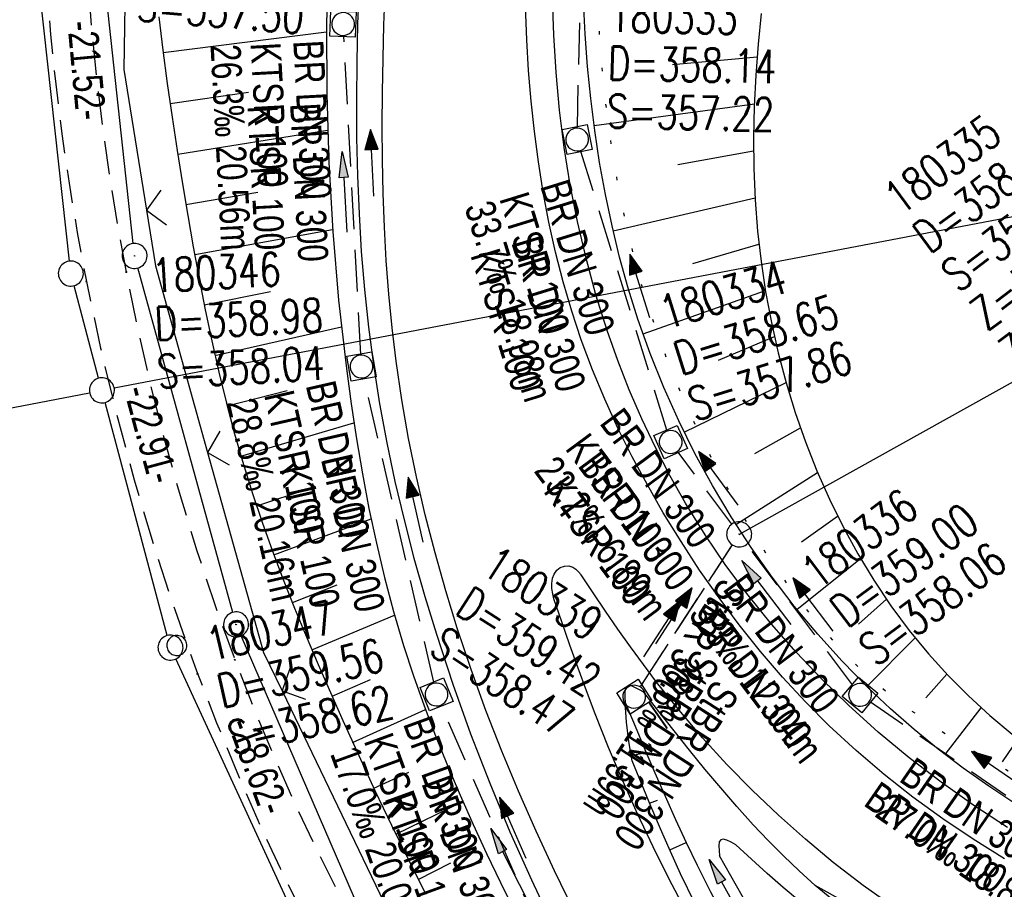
# Model space of a CAD drawing. Extents: x 507875 to 508634, y 446340 to 447363.
# Tile 6 of 70: x 507958 to 508017, y 446540 to 446593. Entities that reach past the tile are written whole.
import ezdxf

# ---------------------------------------------------------------- set-up
doc = ezdxf.new("R2010")
doc.units = 0
doc.header["$LTSCALE"] = 10
doc.header["$MEASUREMENT"] = 0
for name, pattern in [('AUSGEZOGEN', [0]), ('LT00', [0]), ('LT07', [0.22, 0.02, -0.2]), ('LT11', [0.3, 0.2, -0.1]), ('LT12', [0.4, 0.3, -0.1]), ('STRICHLINIE2', [0.375, 0.25, -0.125])]:
    doc.linetypes.add(name, pattern=pattern)
doc.layers.get('0').update_dxf_attribs({"linetype": 'LT00'})
for name, color, linetype in [('--EK_FBR', 250, 'LT00'), ('--EK_Halt-Pfeil', 4, 'LT00'), ('--EK_Haltung', 7, 'STRICHLINIE2'), ('--EK_Haltung-Text', 140, 'LT00'), ('--EK_Schacht-Text', 5, 'LT00'), ('--EL_DFK_AB_L', 21, 'LT00'), ('--EL_DFK_AB_P', 7, 'LT00'), ('--EL_Halt-Pfeil', 4, 'LT00'), ('--EL_Haltung', 182, 'STRICHLINIE2'), ('--EL_Haltung-Text', 182, 'LT00'), ('ABSTAND', 8, 'LT00'), ('DFK_AB_L', 21, 'LT00'), ('DFK_AB_P', 7, 'LT00'), ('DFK_GZPKT', 250, 'LT00'), ('DFK_KATASTER', 250, 'LT00'), ('DFK_VERMPKT', 252, 'LT00'), ('DL', 182, 'LT12'), ('DL_PFEIL', 201, 'LT00'), ('DL_TEXT', 182, 'LT00'), ('PFEIL', 140, 'AUSGEZOGEN'), ('V127_AFBR_BAB', 250, 'LT00'), ('V127_BOESCH', 250, 'LT00'), ('V127_BOSCHUNG', 250, 'LT00'), ('V127_FELDWEG', 250, 'LT11'), ('V127_GEHOELZ', 250, 'LT07'), ('V127_GRABEN', 250, 'LT00'), ('V127_KA_MULD', 182, 'LT00'), ('V127_KA_PRUF', 182, 'LT00'), ('V127_ZAUN', 40, 'LT00')]:
    doc.layers.add(name, color=color, linetype=linetype)
doc.styles.add('Haltungsbeschriftung', font='ARIAL.TTF', dxfattribs={"width": 0.75})
doc.styles.add('schachtbeschriftung', font='romans.shx', dxfattribs={"width": 0.75, "height": 2})
doc.styles.get("Standard").update_dxf_attribs({"font": 'ARIAL.TTF'})

# ---------------------------------------------------------------- blocks, each defined once
blk = doc.blocks.new('SYMB7010')
at = {"color": 0, "linetype": 'ByBlock'}
for points in [[(-0.031408, 0.499213), (-0.093728, 0.49134), (-0.15457, 0.475719), (-0.212975, 0.452595), (-0.268021, 0.422333), (-0.31884, 0.385411), (-0.36463, 0.342411), (-0.40467, 0.29401), (-0.438329, 0.240973), (-0.465074, 0.184136), (-0.484486, 0.124395), (-0.496256, 0.062692), (-0.5002, 0)], [(0.5002, 0), (0.496256, 0.062692), (0.484485, 0.124395), (0.465074, 0.184136), (0.438329, 0.240973), (0.40467, 0.29401), (0.36463, 0.342411), (0.31884, 0.385411), (0.268021, 0.422333), (0.212975, 0.452595), (0.15457, 0.475719), (0.093728, 0.49134), (0.031408, 0.499213), (-0.031408, 0.499213)], [(-0.5002, 0), (-0.496256, -0.062692), (-0.484486, -0.124395), (-0.465075, -0.184136), (-0.438329, -0.240973), (-0.404671, -0.29401), (-0.36463, -0.342411), (-0.31884, -0.385411), (-0.268021, -0.422333), (-0.212975, -0.452595), (-0.154571, -0.475719), (-0.093728, -0.49134), (-0.031408, -0.499213), (0.031408, -0.499213)], [(0.031408, -0.499213), (0.093728, -0.491341), (0.15457, -0.475719), (0.212975, -0.452595), (0.268021, -0.422333), (0.31884, -0.385411), (0.36463, -0.342411), (0.404671, -0.294011), (0.438329, -0.240974), (0.465075, -0.184136), (0.484486, -0.124395), (0.496256, -0.062692), (0.500201, 0)]]:
    blk.add_lwpolyline(points, dxfattribs=at)
blk = doc.blocks.new('SYMB0003')
at = {"color": 0, "linetype": 'ByBlock'}
for p, q in [((-0.015712, 0), (0.010166, 0.012015)), ((0, -0.021257), (-0.015712, 0)), ((0.010166, 0.012015), (0, -0.021257))]:
    blk.add_line(p, q, dxfattribs=at)
for points in [[(-0.031395, 0.499013), (-0.093691, 0.491144), (-0.154509, 0.475528), (-0.21289, 0.452414), (-0.267913, 0.422164), (-0.318712, 0.385257), (-0.364484, 0.342274), (-0.404509, 0.293893), (-0.438154, 0.240877), (-0.464888, 0.184062), (-0.484292, 0.124345), (-0.496058, 0.062667), (-0.5, 0)], [(0.5, 0), (0.496057, 0.062667), (0.484292, 0.124345), (0.464888, 0.184062), (0.438153, 0.240877), (0.404509, 0.293893), (0.364484, 0.342274), (0.318712, 0.385257), (0.267913, 0.422164), (0.21289, 0.452414), (0.154509, 0.475528), (0.093691, 0.491144), (0.031395, 0.499013), (-0.031395, 0.499013)], [(-0.5, 0), (-0.496058, -0.062667), (-0.484292, -0.124345), (-0.464888, -0.184062), (-0.438154, -0.240877), (-0.404509, -0.293893), (-0.364485, -0.342274), (-0.318712, -0.385257), (-0.267914, -0.422164), (-0.21289, -0.452414), (-0.154509, -0.475529), (-0.093691, -0.491144), (-0.031395, -0.499014), (0.031395, -0.499014)], [(0.031395, -0.499014), (0.093691, -0.491144), (0.154509, -0.475529), (0.21289, -0.452414), (0.267914, -0.422164), (0.318712, -0.385257), (0.364485, -0.342274), (0.404509, -0.293893), (0.438154, -0.240877), (0.464889, -0.184062), (0.484292, -0.124345), (0.496058, -0.062667), (0.5, 0)]]:
    blk.add_lwpolyline(points, dxfattribs=at)
blk = doc.blocks.new('SYMB0011')
at = {"color": 0, "linetype": 'ByBlock'}
for p, q in [((0.5, 0), (-0.5, 0)), ((0, 0.5), (0, -0.5))]:
    blk.add_line(p, q, dxfattribs=at)
blk = doc.blocks.new('SYMB0024')
at = {"color": 0, "linetype": 'ByBlock'}
for p, q in [((-0.5, 0.5), (0, 0)), ((0, 0), (0.5, 0.5))]:
    blk.add_line(p, q, dxfattribs=at)
blk = doc.blocks.new('Pfreil3')
at = {"layer": 'PFEIL'}
blk.add_hatch(color=256, dxfattribs=at).paths.add_polyline_path([(-1.549, 0.273), (-1.549, -0.273), (0, 0)])
for p, q in [((-1.549, 0), (-4.831, 0)), ((-1.549, -0.273), (-1.549, 0.273)), ((-1.549, 0.273), (0, 0)), ((0, 0), (-1.549, -0.273))]:
    blk.add_line(p, q, dxfattribs=at)
blk = doc.blocks.new('SYMB1210')
at = {"color": 0, "linetype": 'ByBlock'}
blk.add_line((0.018815, -0.179014), (0.055623, -0.17119), dxfattribs=at)
for points in [[(-0.2, -0.2), (-0.2, 0.2), (0.2, 0.2), (0.2, -0.2), (-0.2, -0.2)], [(0.018815, 0.179014), (-0.018815, 0.179014), (-0.055623, 0.17119), (-0.09, 0.155885), (-0.120444, 0.133766), (-0.145623, 0.105801), (-0.164438, 0.073213), (-0.176067, 0.037424), (-0.18, 0)], [(0.18, 0), (0.176067, 0.037424), (0.164438, 0.073213), (0.145623, 0.105801), (0.120444, 0.133766), (0.09, 0.155885), (0.055623, 0.17119), (0.018815, 0.179014)], [(-0.18, 0), (-0.176067, -0.037424), (-0.164438, -0.073213), (-0.145623, -0.105801), (-0.120444, -0.133766), (-0.09, -0.155885), (-0.055623, -0.17119), (-0.018815, -0.179014), (0.018815, -0.179014)], [(0.055623, -0.17119), (0.09, -0.155885), (0.120444, -0.133766), (0.145623, -0.105801), (0.164438, -0.073213), (0.176067, -0.037424), (0.18, 0)]]:
    blk.add_lwpolyline(points, dxfattribs=at)
blk = doc.blocks.new('SYMB0070')
at = {"color": 0, "linetype": 'ByBlock'}
for p, q in [((-0.5, 0), (0.2, 0)), ((0.5, 0), (0.2, 0.1)), ((0.2, 0.1), (0.2, 0)), ((0.468, 0), (0.21, 0.086)), ((0.21, 0.086), (0.21, -0.086)), ((0.21, -0.086), (0.468, 0)), ((0.22, -0.072), (0.437, 0)), ((0.23, -0.058), (0.405, 0)), ((0.24, -0.045), (0.374, 0)), ((0.342, 0), (0.25, 0.031)), ((0.25, 0.031), (0.25, -0.031)), ((0.25, -0.031), (0.342, 0)), ((0.26, -0.017), (0.31, 0)), ((0.27, -0.003), (0.279, 0))]:
    blk.add_line(p, q, dxfattribs=at)
for points in [[(0.2, 0), (0.2, -0.1), (0.5, 0)], [(0.437, 0), (0.22, 0.072), (0.22, -0.072)], [(0.405, 0), (0.23, 0.058), (0.23, -0.058)], [(0.374, 0), (0.24, 0.045), (0.24, -0.045)], [(0.31, 0), (0.26, 0.017), (0.26, -0.017)], [(0.279, 0), (0.27, 0.003), (0.27, -0.003)]]:
    blk.add_lwpolyline(points, dxfattribs=at)

msp = doc.modelspace()

# ---------------------------------------------------------------- linework, layer by layer
at = {"layer": '--EK_FBR', "color": 2}
for points in [[(507991.424, 446539.162), (507990.279, 446541.508), (507989.179, 446543.876), (507988.128, 446546.266), (507987.127, 446548.678), (507986.181, 446551.112), (507985.291, 446553.568), (507984.461, 446556.045), (507983.768, 446558.291), (507983.128, 446560.552), (507982.543, 446562.828), (507982.015, 446565.118), (507981.548, 446567.419), (507981.142, 446569.731), (507980.8, 446572.052), (507980.559, 446574.054), (507980.363, 446576.061), (507980.21, 446578.072), (507980.097, 446580.087), (507980.021, 446582.105), (507979.977, 446584.124), (507979.963, 446586.145), (507979.976, 446588.167), (507980.013, 446590.188), (507980.07, 446592.208), (507980.183, 446595.098)], [(508017.254, 446542.229), (508015.378, 446543.395), (508013.546, 446544.625), (508011.763, 446545.919), (508010.033, 446547.279), (508008.36, 446548.704), (508006.747, 446550.197), (508005.319, 446551.63), (508003.945, 446553.117), (508002.624, 446554.654), (508001.357, 446556.238), (508000.143, 446557.864), (507998.98, 446559.53), (507997.868, 446561.23), (507996.807, 446562.963), (507995.851, 446564.626), (507994.944, 446566.315), (507994.091, 446568.028), (507993.295, 446569.767), (507992.56, 446571.53), (507991.892, 446573.319), (507991.317, 446575.053), (507990.805, 446576.808), (507990.352, 446578.581), (507989.955, 446580.37), (507989.613, 446582.172), (507989.322, 446583.986), (507989.08, 446585.808), (507988.884, 446587.636), (507988.733, 446589.469), (507988.622, 446591.303), (507988.532, 446593.867)], [(507990.251, 446557.799), (507990.181, 446558.111), (507990.131, 446558.422), (507990.119, 446558.731), (507990.166, 446559.037), (507990.264, 446559.29), (507990.418, 446559.512), (507990.628, 446559.679), (507990.876, 446559.765), (507991.141, 446559.774), (507991.389, 446559.706), (507991.573, 446559.584), (507991.731, 446559.422), (507991.876, 446559.239)], [(508018.394, 446534.706), (508016.395, 446535.763), (508014.431, 446536.883), (508012.505, 446538.067), (508010.621, 446539.315), (508008.782, 446540.629), (508006.991, 446542.008), (508005.323, 446543.391), (508003.704, 446544.832), (508002.135, 446546.328), (508000.619, 446547.877), (507999.158, 446549.477), (507997.753, 446551.124), (507996.405, 446552.817), (507995.617, 446553.863), (507994.847, 446554.923), (507994.091, 446555.993), (507993.347, 446557.07), (507992.61, 446558.153), (507991.876, 446559.239)], [(507998.069, 446539.257), (507997.164, 446541.001), (507996.196, 446542.948), (507995.265, 446544.913), (507994.373, 446546.897), (507993.523, 446548.898), (507992.716, 446550.916), (507992.198, 446552.283), (507991.697, 446553.657), (507991.208, 446555.035), (507990.727, 446556.416), (507990.251, 446557.799)]]:
    msp.add_lwpolyline(points, dxfattribs=at)
at = {"layer": '--EK_Haltung'}
for p, q in [((507991.66, 446586.081), (507992.195, 446610.581)), ((507978.682, 446572.472), (507977.663, 446591.503)), ((507997.024, 446567.917), (507991.865, 446584.615)), ((507983.052, 446552.802), (507978.889, 446570.992)), ((508000.903, 446562.269), (507997.693, 446566.598)), ((507995.468, 446552.568), (508000.943, 446561.037)), ((508008.141, 446552.641), (508001.801, 446561.068)), ((507990.915, 446534.371), (507983.519, 446551.383)), ((508023.491, 446541.751), (508009.209, 446551.616))]:
    msp.add_line(p, q, dxfattribs=at)
at = {"layer": '--EK_Schacht-Text', "flags": 128}
msp.add_lwpolyline([(508033.363, 446582.255), (508017.945, 446570.917), (508001.35, 446561.666)], dxfattribs=at)
at = {"layer": '--EL_DFK_AB_L'}
for p, q in [((507965.049, 446579.105), (507962.882, 446599.001)), ((507971.011, 446556.992), (507965.329, 446577.635)), ((507978.303, 446539.867), (507971.508, 446555.579))]:
    msp.add_line(p, q, dxfattribs=at)
at = {"layer": '--EL_Haltung'}
for p, q in [((507991.66, 446586.081), (507992.195, 446610.581)), ((507978.682, 446572.472), (507977.663, 446591.503)), ((507997.024, 446567.917), (507991.865, 446584.615)), ((507983.052, 446552.802), (507978.889, 446570.992)), ((508000.903, 446562.269), (507997.693, 446566.598)), ((507995.468, 446552.568), (508000.943, 446561.037)), ((508008.141, 446552.641), (508001.801, 446561.068)), ((507990.915, 446534.371), (507983.519, 446551.383)), ((508023.491, 446541.751), (508009.209, 446551.616))]:
    msp.add_line(p, q, dxfattribs=at)
at = {"layer": 'DFK_AB_L'}
for p, q in [((507965.049, 446579.105), (507962.882, 446599.001)), ((507971.011, 446556.992), (507965.329, 446577.635)), ((507978.303, 446539.867), (507971.508, 446555.579))]:
    msp.add_line(p, q, dxfattribs=at)
at = {"layer": 'DFK_KATASTER'}
for p, q in [((507961.229, 446578.044), (507958.882, 446599.412)), ((507967.141, 446571.059), (508076.491, 446591.921)), ((507962.978, 446571.023), (507961.503, 446576.572)), ((507963.907, 446570.44), (507967.141, 446571.059)), ((507895.561, 446557.297), (507962.434, 446570.156)), ((507967.087, 446555.603), (507963.364, 446569.573)), ((507975.226, 446537.689), (507967.595, 446554.198))]:
    msp.add_line(p, q, dxfattribs=at)
at = {"layer": 'DL'}
msp.add_line((507995.468, 446552.568), (508000.943, 446561.037), dxfattribs=at)
at = {"layer": 'V127_AFBR_BAB', "color": 0}
for points in [[(507991.424, 446539.162), (507990.279, 446541.508), (507989.179, 446543.876), (507988.128, 446546.266), (507987.127, 446548.678), (507986.181, 446551.112), (507985.291, 446553.568), (507984.461, 446556.045), (507983.768, 446558.291), (507983.128, 446560.552), (507982.543, 446562.828), (507982.015, 446565.118), (507981.548, 446567.419), (507981.142, 446569.731), (507980.8, 446572.052), (507980.559, 446574.054), (507980.363, 446576.061), (507980.21, 446578.072), (507980.097, 446580.087), (507980.021, 446582.105), (507979.977, 446584.124), (507979.963, 446586.145), (507979.976, 446588.167), (507980.013, 446590.188), (507980.07, 446592.208), (507980.183, 446595.098)], [(508017.254, 446542.229), (508015.378, 446543.395), (508013.546, 446544.625), (508011.763, 446545.919), (508010.033, 446547.279), (508008.36, 446548.704), (508006.747, 446550.197), (508005.319, 446551.63), (508003.945, 446553.117), (508002.624, 446554.654), (508001.357, 446556.238), (508000.143, 446557.864), (507998.98, 446559.53), (507997.868, 446561.23), (507996.807, 446562.963), (507995.851, 446564.626), (507994.944, 446566.315), (507994.091, 446568.028), (507993.295, 446569.767), (507992.56, 446571.53), (507991.892, 446573.319), (507991.317, 446575.053), (507990.805, 446576.808), (507990.352, 446578.581), (507989.955, 446580.37), (507989.613, 446582.172), (507989.322, 446583.986), (507989.08, 446585.808), (507988.884, 446587.636), (507988.733, 446589.469), (507988.622, 446591.303), (507988.532, 446593.867)], [(507990.251, 446557.799), (507990.181, 446558.111), (507990.131, 446558.422), (507990.119, 446558.731), (507990.166, 446559.037), (507990.264, 446559.29), (507990.418, 446559.512), (507990.628, 446559.679), (507990.876, 446559.765), (507991.141, 446559.774), (507991.389, 446559.706), (507991.573, 446559.584), (507991.731, 446559.422), (507991.876, 446559.239)], [(508018.394, 446534.706), (508016.395, 446535.763), (508014.431, 446536.883), (508012.505, 446538.067), (508010.621, 446539.315), (508008.782, 446540.629), (508006.991, 446542.008), (508005.323, 446543.391), (508003.704, 446544.832), (508002.135, 446546.328), (508000.619, 446547.877), (507999.158, 446549.477), (507997.753, 446551.124), (507996.405, 446552.817), (507995.617, 446553.863), (507994.847, 446554.923), (507994.091, 446555.993), (507993.347, 446557.07), (507992.61, 446558.153), (507991.876, 446559.239)], [(507998.069, 446539.257), (507997.164, 446541.001), (507996.196, 446542.948), (507995.265, 446544.913), (507994.373, 446546.897), (507993.523, 446548.898), (507992.716, 446550.916), (507992.198, 446552.283), (507991.697, 446553.657), (507991.208, 446555.035), (507990.727, 446556.416), (507990.251, 446557.799)]]:
    msp.add_lwpolyline(points, dxfattribs=at)
at = {"layer": 'V127_BOESCH'}
for points in [[(507966.585, 446592.695), (507966.823, 446590.687), (507967.088, 446588.681), (507967.376, 446586.676), (507967.683, 446584.674), (507968.004, 446582.674), (507968.32, 446580.781), (507968.649, 446578.891), (507968.995, 446577.007), (507969.363, 446575.128), (507969.755, 446573.257), (507970.176, 446571.393), (507970.629, 446569.539), (507971.119, 446567.696), (507971.648, 446565.864), (507972.195, 446564.122), (507972.778, 446562.39), (507973.395, 446560.668), (507974.041, 446558.956), (507974.714, 446557.253), (507975.41, 446555.557), (507976.126, 446553.869), (507976.858, 446552.186), (507977.603, 446550.51), (507978.555, 446548.408), (507979.525, 446546.315), (507980.516, 446544.233), (507981.531, 446542.165), (507982.573, 446540.111)], [(508002.671, 446592.893), (508002.489, 446591.037), (508002.35, 446589.179), (508002.257, 446587.319), (508002.217, 446585.456), (508002.233, 446583.591), (508002.31, 446581.722), (508002.454, 446579.848), (508002.661, 446578.021), (508002.936, 446576.194), (508003.278, 446574.371), (508003.687, 446572.557), (508004.165, 446570.756), (508004.71, 446568.974), (508005.324, 446567.214), (508006.006, 446565.481), (508006.756, 446563.78), (508007.575, 446562.116), (508008.462, 446560.492), (508009.418, 446558.914), (508010.444, 446557.385), (508011.538, 446555.911), (508012.702, 446554.497), (508013.869, 446553.213), (508015.095, 446551.985), (508016.375, 446550.813), (508017.706, 446549.693)], [(508015.309, 446511.465), (508013.758, 446514.051), (508012.197, 446516.63), (508010.627, 446519.205), (508009.049, 446521.777), (508007.465, 446524.348), (508006.438, 446526.011), (508005.414, 446527.677), (508004.396, 446529.347), (508003.39, 446531.023), (508002.4, 446532.707), (508001.43, 446534.402), (508000.485, 446536.109), (507999.569, 446537.831), (507998.687, 446539.569), (507997.843, 446541.326), (507997.232, 446542.666), (507996.641, 446544.015), (507996.065, 446545.371), (507995.498, 446546.733), (507994.936, 446548.096), (507994.733, 446549.249), (507994.597, 446550.413), (507994.53, 446551.582)], [(508047.549, 446526.14), (508045.388, 446526.232), (508043.232, 446526.402), (508041.084, 446526.651), (508038.947, 446526.976), (508036.825, 446527.379), (508034.897, 446527.814), (508032.984, 446528.31), (508031.087, 446528.863), (508029.205, 446529.469), (508027.339, 446530.125), (508025.489, 446530.827), (508023.656, 446531.572), (508021.839, 446532.355), (508020.039, 446533.174), (508018.235, 446534.034), (508016.446, 446534.923), (508014.671, 446535.836), (508012.906, 446536.769), (508011.15, 446537.719), (508009.401, 446538.681), (508007.656, 446539.65), (508005.913, 446540.624)]]:
    msp.add_lwpolyline(points, dxfattribs=at)
at = {"layer": 'V127_BOSCHUNG'}
for p, q in [((507966.84, 446590.553), (507976.631, 446591.783)), ((507997.363, 446589.827), (508002.428, 446590.291)), ((507967.257, 446587.494), (507971.945, 446588.167)), ((507992.656, 446586.174), (508002.263, 446587.479)), ((507967.717, 446584.455), (507976.695, 446585.887)), ((507997.685, 446583.832), (508002.217, 446584.659)), ((507968.208, 446581.446), (507972.511, 446582.18)), ((507993.799, 446579.867), (508002.304, 446581.84)), ((507968.73, 446578.442), (507976.994, 446579.947)), ((507998.574, 446577.899), (508002.536, 446579.054)), ((507969.304, 446575.424), (507973.267, 446576.217)), ((507995.594, 446573.679), (508002.921, 446576.282)), ((507969.946, 446572.396), (507977.522, 446574.101)), ((508000.105, 446572.103), (508003.463, 446573.517)), ((507998.065, 446567.783), (508004.162, 446570.77)), ((507970.674, 446569.365), (507974.271, 446570.291)), ((507971.504, 446566.35), (507978.272, 446568.345)), ((508002.279, 446566.514), (508005.021, 446568.055)), ((508001.156, 446562.262), (508006.049, 446565.381)), ((507972.444, 446563.369), (507975.594, 446564.422)), ((507973.477, 446560.446), (507979.302, 446562.591)), ((508005.083, 446561.211), (508007.247, 446562.763)), ((508004.813, 446557.173), (508008.619, 446560.223)), ((507974.585, 446557.576), (507977.268, 446558.641)), ((508008.505, 446556.292), (508010.167, 446557.783)), ((507975.749, 446554.753), (507980.709, 446556.828)), ((508009.005, 446552.554), (508011.891, 446555.467)), ((507976.957, 446551.963), (507979.268, 446552.971)), ((508012.538, 446551.869), (508013.791, 446553.296)), ((507978.195, 446549.197), (507982.561, 446551.165)), ((507994.536, 446551.436), (507994.563, 446551.437)), ((508013.685, 446548.467), (508015.857, 446551.276)), ((508017.128, 446548.025), (508018.063, 446549.409)), ((507994.875, 446548.407), (507995.775, 446548.602)), ((507979.464, 446546.446), (507981.552, 446547.419)), ((507980.773, 446543.704), (507984.797, 446545.662)), ((507995.984, 446545.565), (507996.462, 446545.732)), ((507997.187, 446542.769), (507998.167, 446543.209)), ((507982.126, 446540.984), (507984.073, 446541.973))]:
    msp.add_line(p, q, dxfattribs=at)
at = {"layer": 'V127_FELDWEG', "flags": 128}
for points in [[(508016.463, 446449.692), (508016.671, 446451.198), (508016.935, 446453.765), (508017.107, 446456.341), (508017.188, 446458.921), (508017.177, 446461.502), (508017.075, 446464.081), (508016.882, 446466.655), (508016.599, 446469.219), (508016.224, 446471.77), (508015.76, 446474.306), (508015.268, 446476.556), (508014.704, 446478.788), (508014.064, 446480.998), (508013.349, 446483.185), (508012.556, 446485.345), (508011.79, 446487.231), (508010.963, 446489.092), (508010.079, 446490.925), (508009.139, 446492.727), (508008.24, 446494.334), (508007.299, 446495.917), (508006.323, 446497.478), (508005.313, 446499.019), (508004.275, 446500.542), (508003.212, 446502.051), (508002.128, 446503.546), (508001.027, 446505.032), (507999.914, 446506.51), (507998.792, 446507.982), (507997.665, 446509.452), (507996.537, 446510.92), (507995.413, 446512.391), (507993.818, 446514.499), (507992.241, 446516.618), (507990.684, 446518.749), (507989.151, 446520.894), (507987.643, 446523.056), (507986.165, 446525.237), (507984.718, 446527.438), (507983.306, 446529.661), (507981.932, 446531.909), (507980.372, 446534.577), (507978.87, 446537.279), (507977.427, 446540.015), (507976.043, 446542.783), (507974.723, 446545.582), (507973.465, 446548.409), (507972.274, 446551.265), (507971.149, 446554.146), (507969.974, 446557.392), (507968.883, 446560.666), (507967.875, 446563.967), (507966.947, 446567.292), (507966.099, 446570.639), (507965.329, 446574.006), (507964.636, 446577.391), (507964.104, 446580.293), (507963.629, 446583.205), (507963.213, 446586.126), (507962.859, 446589.054), (507962.568, 446591.987), (507962.344, 446594.925), (507962.189, 446597.865), (507962.105, 446600.806), (507962.091, 446603.528), (507962.137, 446606.25), (507962.239, 446608.971), (507962.393, 446611.691), (507962.596, 446614.411), (507962.844, 446617.129), (507963.134, 446619.846), (507963.463, 446622.561), (507963.786, 446624.976), (507964.14, 446627.387), (507964.528, 446629.793), (507964.953, 446632.192), (507965.418, 446634.581), (507965.928, 446636.958), (507966.484, 446639.322), (507967.091, 446641.67), (507967.75, 446644), (507968.467, 446646.311), (507969.243, 446648.6), (507970.162, 446651.073), (507971.152, 446653.519), (507972.212, 446655.938), (507973.337, 446658.332), (507974.526, 446660.701), (507975.774, 446663.046), (507977.079, 446665.368), (507978.437, 446667.669), (507979.846, 446669.948), (507980.575, 446671.092), (507981.309, 446672.232), (507982.043, 446673.373), (507982.77, 446674.516), (507983.485, 446675.664), (507984.18, 446676.819), (507984.85, 446677.983), (507985.488, 446679.16), (507986.088, 446680.351), (507986.644, 446681.559), (507987.149, 446682.787), (507987.598, 446684.036), (507987.983, 446685.31), (507988.312, 446686.662), (507988.566, 446688.038), (507988.747, 446689.432), (507988.855, 446690.84), (507988.892, 446692.257), (507988.858, 446693.676), (507988.753, 446695.095), (507988.579, 446696.506), (507988.336, 446697.904), (507988.025, 446699.286), (507987.647, 446700.645), (507987.203, 446701.977), (507986.687, 446703.294), (507986.108, 446704.58), (507985.473, 446705.836), (507984.787, 446707.066), (507984.055, 446708.272), (507983.282, 446709.455), (507982.474, 446710.618), (507981.635, 446711.763), (507980.772, 446712.893), (507979.89, 446714.01), (507978.994, 446715.116), (507978.089, 446716.213), (507976.274, 446718.38), (507974.448, 446720.524), (507972.61, 446722.649), (507970.762, 446724.759), (507968.905, 446726.855), (507967.04, 446728.941), (507966.412, 446729.639)], [(507965.438, 446727.27), (507965.996, 446726.646), (507968.061, 446724.293), (507970.108, 446721.918), (507972.139, 446719.52), (507974.156, 446717.099), (507976.162, 446714.654), (507977.024, 446713.59), (507977.88, 446712.52), (507978.722, 446711.439), (507979.547, 446710.348), (507980.349, 446709.241), (507981.122, 446708.119), (507981.86, 446706.977), (507982.559, 446705.815), (507983.212, 446704.628), (507983.815, 446703.416), (507984.362, 446702.176), (507984.847, 446700.905), (507985.262, 446699.615), (507985.61, 446698.298), (507985.891, 446696.96), (507986.103, 446695.606), (507986.245, 446694.242), (507986.316, 446692.874), (507986.316, 446691.507), (507986.242, 446690.146), (507986.095, 446688.797), (507985.874, 446687.466), (507985.576, 446686.158), (507985.213, 446684.908), (507984.783, 446683.683), (507984.294, 446682.48), (507983.751, 446681.297), (507983.162, 446680.132), (507982.533, 446678.981), (507981.87, 446677.843), (507981.181, 446676.714), (507980.471, 446675.593), (507979.749, 446674.476), (507979.019, 446673.362), (507978.289, 446672.247), (507977.565, 446671.13), (507976.133, 446668.844), (507974.756, 446666.536), (507973.438, 446664.204), (507972.181, 446661.849), (507970.987, 446659.469), (507969.857, 446657.063), (507968.796, 446654.632), (507967.804, 446652.173), (507966.884, 446649.687), (507966.152, 446647.529), (507965.473, 446645.351), (507964.844, 446643.156), (507964.261, 446640.945), (507963.724, 446638.72), (507963.228, 446636.482), (507962.771, 446634.233), (507962.351, 446631.975), (507961.965, 446629.71), (507961.61, 446627.438), (507961.284, 446625.162), (507960.984, 446622.884), (507960.686, 446620.409), (507960.418, 446617.932), (507960.184, 446615.455), (507959.985, 446612.976), (507959.824, 446610.497), (507959.704, 446608.017), (507959.628, 446605.537), (507959.598, 446603.056), (507959.617, 446600.575), (507959.707, 446597.59), (507959.87, 446594.606), (507960.102, 446591.624), (507960.403, 446588.648), (507960.77, 446585.677), (507961.201, 446582.714), (507961.694, 446579.761), (507962.246, 446576.819), (507963.091, 446572.831), (507964.043, 446568.87), (507965.101, 446564.936), (507966.264, 446561.033), (507967.532, 446557.161), (507968.906, 446553.324), (507970.045, 446550.37), (507971.247, 446547.44), (507972.512, 446544.538), (507973.842, 446541.664), (507975.235, 446538.823), (507976.693, 446536.015), (507978.216, 446533.244), (507979.803, 446530.513), (507981.056, 446528.459), (507982.344, 446526.428), (507983.663, 446524.417), (507985.013, 446522.425), (507986.389, 446520.449), (507987.789, 446518.489), (507989.21, 446516.542), (507990.649, 446514.606), (507992.104, 446512.68), (507993.571, 446510.761), (507994.676, 446509.328), (507995.783, 446507.896), (507996.887, 446506.463), (507997.987, 446505.026), (507999.077, 446503.583), (508000.154, 446502.133), (508001.214, 446500.672), (508002.254, 446499.199), (508003.27, 446497.71), (508004.258, 446496.205), (508005.214, 446494.68), (508006.136, 446493.134), (508007.018, 446491.564), (508007.92, 446489.847), (508008.767, 446488.1), (508009.557, 446486.327), (508010.283, 446484.527), (508010.927, 446482.751), (508011.511, 446480.954), (508012.037, 446479.139), (508012.511, 446477.307), (508012.934, 446475.462), (508013.311, 446473.605), (508013.736, 446471.174), (508014.087, 446468.731), (508014.359, 446466.278), (508014.552, 446463.818), (508014.661, 446461.354), (508014.685, 446458.889), (508014.621, 446456.426), (508014.467, 446453.968), (508014.247, 446451.74), (508014.104, 446450.662)]]:
    msp.add_lwpolyline(points, dxfattribs=at)
at = {"layer": 'V127_GEHOELZ', "flags": 128}
msp.add_lwpolyline([(508096.938, 446604.493), (508097.549, 446605.409), (508098.188, 446606.309), (508098.849, 446607.198), (508099.528, 446608.078), (508100.217, 446608.954), (508100.913, 446609.829), (508101.608, 446610.707), (508102.298, 446611.59), (508102.977, 446612.484), (508103.638, 446613.391), (508104.278, 446614.315), (508104.889, 446615.26), (508105.467, 446616.229), (508105.715, 446616.678), (508105.946, 446617.134), (508106.151, 446617.6), (508106.32, 446618.076), (508106.444, 446618.565), (508106.514, 446619.041), (508106.54, 446619.525), (508106.523, 446620.009), (508106.469, 446620.489), (508106.32, 446621.205), (508106.1, 446621.899), (508105.82, 446622.574), (508105.491, 446623.234), (508105.124, 446623.883), (508104.729, 446624.522), (508104.317, 446625.155), (508103.899, 446625.785), (508102.942, 446627.245), (508102.004, 446628.704), (508101.08, 446630.162), (508100.166, 446631.616), (508099.256, 446633.064), (508098.347, 446634.504), (508097.434, 446635.936), (508096.512, 446637.356), (508095.577, 446638.762), (508094.623, 446640.154), (508093.647, 446641.53), (508092.644, 446642.886), (508091.609, 446644.222), (508090.28, 446645.843), (508088.899, 446647.429), (508087.469, 446648.979), (508085.993, 446650.491), (508084.473, 446651.966), (508082.913, 446653.401), (508081.317, 446654.795), (508079.687, 446656.149), (508078.027, 446657.46), (508076.529, 446658.589), (508075.012, 446659.689), (508073.478, 446660.762), (508071.93, 446661.814), (508070.371, 446662.848), (508068.802, 446663.869), (508067.227, 446664.88), (508065.648, 446665.887), (508064.068, 446666.892), (508062.488, 446667.901), (508060.912, 446668.917), (508059.902, 446669.575), (508058.891, 446670.232), (508057.878, 446670.885), (508056.858, 446671.527), (508055.831, 446672.154), (508054.792, 446672.762), (508053.74, 446673.344), (508052.672, 446673.897), (508051.584, 446674.414), (508050.243, 446674.986), (508048.874, 446675.497), (508047.48, 446675.943), (508046.066, 446676.321), (508044.635, 446676.628), (508043.191, 446676.861), (508041.737, 446677.015), (508040.277, 446677.089), (508038.755, 446677.077), (508037.234, 446676.977), (508035.719, 446676.791), (508034.215, 446676.522), (508032.724, 446676.175), (508031.251, 446675.75), (508029.801, 446675.253), (508028.377, 446674.685), (508026.983, 446674.049), (508025.624, 446673.349), (508024.251, 446672.556), (508022.923, 446671.698), (508021.642, 446670.779), (508020.412, 446669.801), (508019.235, 446668.765), (508018.131, 446667.694), (508017.078, 446666.573), (508016.072, 446665.408), (508015.111, 446664.202), (508014.189, 446662.959), (508013.305, 446661.684), (508012.455, 446660.38), (508011.635, 446659.051), (508010.842, 446657.702), (508010.073, 446656.337), (508009.323, 446654.959), (508008.59, 446653.573), (508007.871, 446652.182), (508006.74, 446649.952), (508005.637, 446647.719), (508004.564, 446645.48), (508003.524, 446643.233), (508002.519, 446640.974), (508001.551, 446638.702), (508000.623, 446636.414), (507999.737, 446634.107), (507998.848, 446631.643), (507998.011, 446629.157), (507997.229, 446626.651), (507996.502, 446624.125), (507995.834, 446621.582), (507995.226, 446619.024), (507994.681, 446616.452), (507994.2, 446613.868), (507993.786, 446611.274), (507993.418, 446608.478), (507993.13, 446605.673), (507992.926, 446602.862), (507992.805, 446600.046), (507992.771, 446597.225), (507992.825, 446594.403), (507992.968, 446591.581), (507993.115, 446589.696), (507993.305, 446587.813), (507993.54, 446585.936), (507993.822, 446584.067), (507994.155, 446582.208), (507994.539, 446580.362), (507994.978, 446578.531), (507995.474, 446576.718), (507996.028, 446574.924), (507996.739, 446572.89), (507997.528, 446570.884), (507998.39, 446568.903), (507999.323, 446566.944), (508000.323, 446565.006), (508001.067, 446563.653), (508001.843, 446562.315), (508002.656, 446560.997), (508003.504, 446559.706), (508004.392, 446558.446), (508005.32, 446557.225), (508006.289, 446556.047), (508007.303, 446554.918), (508008.362, 446553.844), (508009.468, 446552.831), (508010.455, 446552.013), (508011.475, 446551.238), (508012.524, 446550.499), (508013.597, 446549.792), (508014.693, 446549.109), (508015.807, 446548.444), (508016.935, 446547.793), (508018.074, 446547.147), (508019.221, 446546.502), (508020.372, 446545.852), (508021.522, 446545.19), (508022.67, 446544.51), (508023.811, 446543.806), (508024.941, 446543.072), (508025.494, 446542.699), (508026.046, 446542.327), (508026.601, 446541.964), (508027.161, 446541.621), (508027.73, 446541.306), (508028.31, 446541.029), (508028.904, 446540.8), (508029.515, 446540.626), (508030.146, 446540.519), (508030.571, 446540.49), (508030.997, 446540.501), (508031.419, 446540.561), (508031.827, 446540.678), (508032.227, 446540.863), (508032.599, 446541.099), (508032.937, 446541.367), (508033.466, 446541.911), (508033.865, 446542.502), (508034.144, 446543.135), (508034.312, 446543.808), (508034.379, 446544.518), (508034.354, 446545.261), (508034.247, 446546.034), (508034.067, 446546.835), (508033.823, 446547.66), (508033.526, 446548.505), (508033.183, 446549.369), (508032.805, 446550.246), (508032.401, 446551.136), (508031.981, 446552.034), (508031.553, 446552.936), (508031.128, 446553.841), (508030.715, 446554.745), (508030.323, 446555.645), (508029.961, 446556.537), (508029.475, 446557.903), (508029.078, 446559.246), (508028.763, 446560.568), (508028.524, 446561.87), (508028.352, 446563.155), (508028.241, 446564.425), (508028.183, 446565.682), (508028.172, 446566.927), (508028.199, 446568.163), (508028.259, 446569.392), (508028.344, 446570.616), (508028.447, 446571.837), (508028.559, 446573.057), (508028.676, 446574.278), (508028.788, 446575.502), (508028.89, 446576.731), (508029.01, 446578.574), (508029.095, 446580.432), (508029.148, 446582.301), (508029.173, 446584.181), (508029.176, 446586.07), (508029.16, 446587.966), (508029.13, 446589.867), (508029.09, 446591.772), (508029.044, 446593.679), (508029.009, 446595.107), (508028.981, 446596.534), (508028.964, 446597.96), (508028.967, 446599.382), (508028.996, 446600.802), (508029.056, 446602.217), (508029.156, 446603.626), (508029.301, 446605.03), (508029.498, 446606.426), (508029.753, 446607.814), (508030.074, 446609.193), (508030.467, 446610.562), (508030.938, 446611.921), (508031.494, 446613.268), (508032.142, 446614.602), (508032.586, 446615.411), (508033.068, 446616.203), (508033.585, 446616.97), (508034.14, 446617.7), (508034.731, 446618.383), (508035.359, 446619.007), (508036.024, 446619.564), (508036.725, 446620.041), (508037.463, 446620.428), (508038.237, 446620.716), (508039.026, 446620.893), (508039.843, 446620.971), (508040.68, 446620.957), (508041.529, 446620.859), (508042.383, 446620.682), (508043.236, 446620.435), (508044.078, 446620.123), (508044.903, 446619.754), (508045.704, 446619.334), (508046.473, 446618.87), (508047.202, 446618.37), (508048.101, 446617.659), (508048.925, 446616.897), (508049.681, 446616.087), (508050.377, 446615.232), (508051.019, 446614.333), (508051.617, 446613.393), (508052.176, 446612.414), (508052.704, 446611.399), (508053.209, 446610.35), (508053.697, 446609.27), (508053.942, 446608.706), (508054.175, 446608.137), (508054.387, 446607.567), (508054.568, 446607), (508054.711, 446606.439), (508054.804, 446605.887), (508054.84, 446605.348), (508054.808, 446604.825), (508054.671, 446604.22), (508054.434, 446603.642), (508054.106, 446603.09), (508053.698, 446602.563), (508053.22, 446602.06), (508052.684, 446601.581), (508052.098, 446601.122), (508051.474, 446600.685), (508050.822, 446600.267), (508050.153, 446599.868), (508049.477, 446599.486), (508048.804, 446599.12), (508047.86, 446598.621), (508046.943, 446598.144), (508046.049, 446597.682), (508045.177, 446597.224), (508044.325, 446596.763), (508043.489, 446596.29), (508042.669, 446595.795), (508041.862, 446595.271), (508041.065, 446594.709), (508040.276, 446594.099), (508039.688, 446593.604), (508039.115, 446593.079), (508038.568, 446592.524), (508038.057, 446591.939), (508037.593, 446591.325), (508037.188, 446590.684), (508036.853, 446590.016), (508036.599, 446589.322), (508036.436, 446588.603), (508036.374, 446587.885), (508036.401, 446587.152), (508036.513, 446586.412), (508036.702, 446585.675), (508036.963, 446584.948), (508037.29, 446584.24), (508037.676, 446583.559), (508038.116, 446582.914), (508038.602, 446582.313), (508039.13, 446581.763), (508039.693, 446581.275), (508040.284, 446580.855), (508040.934, 446580.493), (508041.61, 446580.209), (508042.313, 446579.993), (508043.043, 446579.839), (508043.801, 446579.737), (508044.589, 446579.679), (508045.406, 446579.656), (508046.254, 446579.66), (508046.94, 446579.676), (508047.636, 446579.695), (508048.331, 446579.71), (508049.018, 446579.711), (508049.685, 446579.691), (508050.324, 446579.642), (508050.924, 446579.555), (508051.477, 446579.423), (508051.972, 446579.237), (508052.4, 446578.989), (508052.752, 446578.671), (508053.009, 446578.3), (508053.199, 446577.866), (508053.33, 446577.378), (508053.414, 446576.843), (508053.459, 446576.27), (508053.477, 446575.667), (508053.476, 446575.041), (508053.466, 446574.402), (508053.458, 446573.756), (508053.462, 446573.111), (508053.486, 446572.477), (508053.624, 446571.257), (508053.883, 446570.107), (508054.259, 446569.025), (508054.748, 446568.008), (508055.347, 446567.056), (508056.052, 446566.167), (508056.665, 446565.524), (508057.332, 446564.924), (508058.047, 446564.372), (508058.804, 446563.876), (508059.596, 446563.441), (508060.418, 446563.074), (508061.262, 446562.781), (508062.124, 446562.569), (508062.995, 446562.443), (508063.818, 446562.407), (508064.642, 446562.445), (508065.463, 446562.548), (508066.279, 446562.706), (508067.086, 446562.91), (508067.881, 446563.153), (508068.962, 446563.539), (508070.019, 446563.976), (508071.053, 446564.457), (508072.068, 446564.978), (508073.067, 446565.533), (508074.052, 446566.116), (508075.028, 446566.723), (508075.996, 446567.347), (508076.96, 446567.984), (508077.77, 446568.527), (508078.574, 446569.078), (508079.367, 446569.641), (508080.146, 446570.218), (508080.903, 446570.815), (508081.636, 446571.433), (508082.338, 446572.077), (508083.006, 446572.75), (508083.835, 446573.694), (508084.598, 446574.691), (508085.302, 446575.735), (508085.95, 446576.823), (508086.549, 446577.949), (508087.104, 446579.109), (508087.619, 446580.298), (508088.1, 446581.512), (508088.553, 446582.745), (508088.982, 446583.993), (508089.393, 446585.252), (508089.791, 446586.516), (508090.181, 446587.781), (508090.635, 446589.26), (508091.091, 446590.732), (508091.554, 446592.193), (508092.03, 446593.642), (508092.523, 446595.076), (508093.041, 446596.493), (508093.587, 446597.89), (508094.167, 446599.265), (508094.787, 446600.615), (508095.452, 446601.938), (508096.167, 446603.231), (508096.938, 446604.493)], dxfattribs=at)
at = {"layer": 'V127_GRABEN'}
for points in [[(507978.662, 446596.37), (507978.493, 446592.275), (507978.439, 446589.997), (507978.417, 446587.718), (507978.43, 446585.439), (507978.482, 446583.161), (507978.575, 446580.886), (507978.714, 446578.614), (507978.901, 446576.347), (507979.141, 446574.086), (507979.437, 446571.832), (507979.807, 446569.492), (507980.238, 446567.162), (507980.728, 446564.842), (507981.272, 446562.533), (507981.869, 446560.236), (507982.515, 446557.952), (507983.208, 446555.682), (507984.198, 446552.68), (507985.264, 446549.705), (507986.404, 446546.758), (507987.617, 446543.842), (507988.901, 446540.957), (507990.256, 446538.106)], [(507976.714, 446595.678), (507976.634, 446592.21), (507976.643, 446588.08), (507976.765, 446583.952), (507977.002, 446579.829), (507977.353, 446575.711), (507977.818, 446571.601), (507978.102, 446569.497), (507978.42, 446567.397), (507978.775, 446565.304), (507979.172, 446563.22), (507979.615, 446561.146), (507980.105, 446559.086), (507980.649, 446557.04), (507981.248, 446555.012), (507981.842, 446553.189), (507982.482, 446551.381), (507983.162, 446549.586), (507983.881, 446547.805), (507984.633, 446546.036), (507985.415, 446544.278), (507986.223, 446542.531), (507987.053, 446540.793), (507987.901, 446539.064)], [(508017.867, 446545.546), (508016.3, 446546.568), (508014.77, 446547.647), (508013.28, 446548.783), (508011.83, 446549.971), (508010.424, 446551.209), (508009.064, 446552.495), (508007.527, 446554.061), (508006.057, 446555.686), (508004.655, 446557.367), (508003.323, 446559.101), (508002.06, 446560.885), (508000.869, 446562.716), (507999.75, 446564.593), (507998.702, 446566.516), (507997.731, 446568.479), (507996.836, 446570.477), (507996.021, 446572.509), (507995.287, 446574.571), (507994.707, 446576.414), (507994.19, 446578.275), (507993.732, 446580.153), (507993.333, 446582.046), (507992.989, 446583.95), (507992.697, 446585.865), (507992.457, 446587.788), (507992.265, 446589.716), (507992.12, 446591.648), (507991.987, 446594.464)], [(508017.426, 446544.099), (508015.408, 446545.415), (508013.442, 446546.806), (508011.531, 446548.272), (508009.68, 446549.812), (508007.892, 446551.426), (508006.295, 446552.985), (508004.76, 446554.604), (508003.289, 446556.281), (508001.887, 446558.015), (508000.558, 446559.804), (507999.305, 446561.645), (507998.133, 446563.537), (507997.2, 446565.187), (507996.328, 446566.87), (507995.517, 446568.584), (507994.765, 446570.325), (507994.074, 446572.091), (507993.442, 446573.88), (507992.768, 446576.033), (507992.175, 446578.211), (507991.663, 446580.41), (507991.229, 446582.626), (507990.872, 446584.857), (507990.589, 446587.098), (507990.379, 446589.347), (507990.24, 446591.599), (507990.171, 446593.806)], [(507995.642, 446552.219), (507995.389, 446552.357), (507995.148, 446552.478), (507994.931, 446552.563), (507994.749, 446552.595), (507994.614, 446552.555), (507994.527, 446552.411), (507994.497, 446552.182), (507994.504, 446551.896), (507994.53, 446551.582)], [(508014.263, 446534.593), (508013.183, 446535.303), (508012.107, 446536.017), (508011.038, 446536.739), (508009.979, 446537.474), (508008.933, 446538.226), (508007.905, 446538.999), (508006.897, 446539.797), (508005.913, 446540.624), (508004.946, 446541.493), (508004.004, 446542.391), (508003.088, 446543.316), (508002.194, 446544.263), (508001.208, 446545.357), (508000.244, 446546.47), (507999.301, 446547.6), (507998.372, 446548.743), (507997.456, 446549.896), (507996.547, 446551.056), (507995.642, 446552.219)], [(507994.53, 446551.582), (507995.116, 446550.174), (507995.705, 446548.768), (507996.302, 446547.366), (507996.909, 446545.969), (507997.531, 446544.58), (507998.171, 446543.2), (507998.833, 446541.831), (507999.635, 446540.251), (508000.468, 446538.688), (508001.327, 446537.138), (508002.21, 446535.6), (508003.113, 446534.072), (508004.031, 446532.552), (508004.962, 446531.039), (508005.901, 446529.53), (508006.845, 446528.024), (508007.789, 446526.518), (508008.731, 446525.012), (508010.322, 446522.439), (508011.896, 446519.858), (508013.455, 446517.269), (508015, 446514.672), (508016.533, 446512.068)], [(508001.146, 446543.06), (508000.872, 446543.21), (508000.617, 446543.331), (508000.401, 446543.394), (508000.244, 446543.368), (508000.158, 446543.232), (508000.131, 446543.006), (508000.145, 446542.72), (508000.179, 446542.404)], [(508013.716, 446533.323), (508012.593, 446534.084), (508011.473, 446534.848), (508010.359, 446535.618), (508009.252, 446536.398), (508008.156, 446537.192), (508007.072, 446538.001), (508006.005, 446538.831), (508004.956, 446539.683), (508003.987, 446540.507), (508003.032, 446541.348), (508002.087, 446542.201), (508001.146, 446543.06)], [(508018.775, 446511.16), (508017.668, 446512.976), (508016.552, 446514.789), (508015.432, 446516.598), (508014.309, 446518.406), (508013.187, 446520.215), (508012.068, 446522.025), (508010.955, 446523.839), (508009.851, 446525.658), (508008.433, 446528.029), (508007.032, 446530.41), (508005.645, 446532.799), (508004.269, 446535.195), (508002.901, 446537.595), (508001.539, 446539.999), (508000.179, 446542.404)]]:
    msp.add_lwpolyline(points, dxfattribs=at)
at = {"layer": 'V127_ZAUN'}
msp.add_line((507973.967, 446552.28), (507980.478, 446538.767), dxfattribs=at)
for points in [[(507964.59, 446595.987), (507964.493, 446589.533), (507965.841, 446581.095)], [(507965.841, 446581.095), (507966.373, 446577.766), (507969.506, 446566.567)], [(507969.506, 446566.567), (507972.858, 446554.581), (507973.967, 446552.28)]]:
    msp.add_lwpolyline(points, dxfattribs=at)

# ---------------------------------------------------------------- block references
at = {"layer": '--EK_Halt-Pfeil', "yscale": 4, "zscale": 4}
for p, xscale, rotation in [((507979.366, 446583.929), 3.999999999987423, 93.06563999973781), ((507995.4, 446576.559), 4.000000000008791, 107.170329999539), ((508000.101, 446565.027), 3.999999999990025, 126.5585599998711), ((507981.97, 446563.154), 3.999999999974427, 102.8917800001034), ((508005.77, 446557.454), 3.999999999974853, 126.9645700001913), ((507996.72, 446556.001), 3.999999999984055, 57.11695999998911), ((508016.918, 446547.508), 3.999999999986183, 145.3610999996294), ((507987.793, 446544.073), 4.000000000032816, 113.4974800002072)]:
    msp.add_blockref('SYMB0070', p, dxfattribs=dict(at, xscale=xscale, rotation=rotation))
at = {"layer": '--EL_DFK_AB_P', "xscale": 1.500000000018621, "yscale": 1.5, "zscale": 1.5, "rotation": 264.7377099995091}
for p in [(507965.13, 446578.357), (507971.21, 446556.268)]:
    msp.add_blockref('SYMB0003', p, dxfattribs=at)
at = {"layer": '--EL_Halt-Pfeil', "yscale": 4, "zscale": 4}
for p, xscale, rotation in [((507979.366, 446583.929), 3.999999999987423, 93.06563999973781), ((507995.4, 446576.559), 4.000000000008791, 107.170329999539), ((508000.101, 446565.027), 3.999999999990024, 126.5585599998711), ((507981.97, 446563.154), 3.999999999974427, 102.8917800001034), ((508005.77, 446557.454), 3.999999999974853, 126.9645700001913), ((507996.72, 446556.001), 3.999999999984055, 57.11695999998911), ((508016.918, 446547.508), 3.999999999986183, 145.3610999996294), ((507987.793, 446544.073), 4.000000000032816, 113.4974800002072)]:
    msp.add_blockref('SYMB0070', p, dxfattribs=dict(at, xscale=xscale, rotation=rotation))
at = {"layer": 'DFK_AB_P', "xscale": 1.500000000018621, "yscale": 1.5, "zscale": 1.5, "rotation": 264.7377099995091}
for p in [(507965.13, 446578.357), (507971.21, 446556.268)]:
    msp.add_blockref('SYMB0003', p, dxfattribs=at)
at = {"layer": 'DFK_GZPKT', "xscale": 1.500000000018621, "yscale": 1.5, "zscale": 1.5, "rotation": 264.7377099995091}
for p in [(507961.31, 446577.299), (507963.171, 446570.299), (507967.281, 446554.879)]:
    msp.add_blockref('SYMB7010', p, dxfattribs=at)
at = {"layer": 'DFK_VERMPKT', "xscale": 1.200000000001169, "yscale": 1.200000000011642, "zscale": 1.2, "rotation": 264.7377100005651}
msp.add_blockref('SYMB7010', (507967.661, 446555.009), dxfattribs=at)
at = {"layer": 'DL_PFEIL', "xscale": 3.999999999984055, "yscale": 4, "zscale": 4, "rotation": 57.11695999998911}
msp.add_blockref('SYMB0070', (507997.444, 446556.79), dxfattribs=at)
at = {"layer": 'PFEIL'}
for p, rotation in [((507977.569, 446584.607), 93.28316943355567), ((508001.512, 446560.105), 127.2571977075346), ((507986.466, 446544.029), 117.0844770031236), ((507999.546, 446542.19), 119.0673229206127)]:
    msp.add_blockref('Pfreil3', p, dxfattribs=dict(at, rotation=rotation))
at = {"layer": 'V127_FELDWEG', "xscale": 0.1, "yscale": 0.1, "zscale": 0.1, "rotation": 247.65211}
for p in [(507964.636, 446577.391), (507962.246, 446576.819), (507971.149, 446554.146), (507968.906, 446553.324)]:
    msp.add_blockref('SYMB0011', p, dxfattribs=at)
at = {"layer": 'V127_KA_MULD', "zscale": 3.8}
for p, xscale, yscale, rotation in [((507977.623, 446592.253), 3.799999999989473, 3.79999999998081, 87.64045839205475), ((507991.644, 446585.332), 3.799999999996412, 3.800000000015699, 281.0751836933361), ((507978.722, 446571.724), 3.799999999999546, 3.79999999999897, 279.6426480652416), ((507997.246, 446567.201), 3.799999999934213, 3.799999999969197, 113.3395504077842), ((507983.22, 446552.072), 3.800000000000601, 3.800000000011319, 291.9681088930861), ((507995.061, 446551.938), 3.799999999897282, 3.800000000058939, 122.2479260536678), ((508008.592, 446552.045), 3.799999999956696, 3.800000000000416, 320.2352247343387)]:
    msp.add_blockref('SYMB1210', p, dxfattribs=dict(at, xscale=xscale, yscale=yscale, rotation=rotation))
at = {"layer": 'V127_KA_PRUF', "xscale": 1.5, "yscale": 1.5, "zscale": 1.5, "rotation": 247.65211}
msp.add_blockref('SYMB0003', (508001.35, 446561.668), dxfattribs=at)
at = {"layer": 'V127_ZAUN', "yscale": 2.1, "zscale": 2.1}
for p, xscale, rotation in [((507965.841, 446581.095), 2.1, 279.07587), ((507969.506, 446566.567), 2.099999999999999, 285.62646), ((507973.967, 446552.28), 2.1, 295.72728)]:
    msp.add_blockref('SYMB0024', p, dxfattribs=dict(at, xscale=xscale, rotation=rotation))

# ---------------------------------------------------------------- texts
at = {"layer": '--EK_Haltung-Text', "style": 'Haltungsbeschriftung'}
for s, rotation, width, p in [('26.3‰ 20.56m', -86.93436, 0.75, (507969.675, 446590.993)), ('KTSR 100', -86.93436, 0.75, (507972.077, 446591.103)), ('BR DN 300', -86.93436, 0.75, (507974.633, 446591.24)), ('BR DN 300', -72.82966, 0.75, (507989.415, 446582.556)), ('KTSR 100', -72.82966, 0.75, (507986.969, 446581.8)), ('33.7‰ 18.98m', -72.82966, 0.75, (507984.882, 446581.287)), ('BR DN 300', -77.10822, 0.75, (507975.375, 446570.603)), ('KTSR 100', -77.10822, 0.75, (507972.88, 446570.031)), ('28.8‰ 20.16m', -77.10822, 0.75, (507970.633, 446569.582)), ('BR DN 300', -53.44144, 0.75, (507992.934, 446568.328)), ('KTSR 100', -53.44144, 0.75, (507990.878, 446566.804)), ('23.2‰ 6.89m', -53.44144, 0.75, (507989.008, 446565.458)), ('BR DN 300', -53.03542, 0.75, (508000.31, 446558.378)), ('3.3‰ 12.04m', -53.03542, 0.75, (507998.265, 446556.838)), ('38.8‰ 11.59m', -122.88304, 0.65, (507997.758, 446554.444)), ('StBR DN 300', -122.88304, 0.75, (507999.908, 446553.054)), ('BR DN 300', 290, 0.75, (507981.193, 446550.323)), ('KTSR 100', 290, 0.75, (507978.845, 446549.301)), ('17.0‰ 20.05m', 290, 0.75, (507976.825, 446548.533)), ('BR DN 300', -34.63891, 0.75, (508010.856, 446546.907)), ('27.0‰ 18.86m', -34.63891, 0.75, (508009.401, 446544.8))]:
    msp.add_text(s, height=1.8, rotation=rotation, dxfattribs=dict(at, width=width)).set_placement(p)
at = {"layer": '--EK_Schacht-Text', "style": 'schachtbeschriftung'}
for s, rotation, width, p in [('S=357.50', -4.69576, 0.75, (507965.193, 446592.472)), ('180333', -1.24794, 0.75, (507993.535, 446591.802)), ('D=358.14', -1.24794, 0.75, (507993.472, 446588.922)), ('S=357.22', -1.24794, 0.75, (507993.41, 446586.042)), ('180335', 36.55857, 0.75, (508011.034, 446580.735)), ('D=358.88', 36.55857, 0.75, (508012.75, 446578.422)), ('Z=358.02(v.336)', 36.55857, 0.75, (508016.181, 446573.796)), ('S=358.02', 36.55857, 0.75, (508014.465, 446576.109)), ('Z=358.02(v.339)', 36.55857, 0.75, (508017.896, 446571.483)), ('180346', 3.06563, 0.75, (507966.233, 446576.171)), ('180334', 17.17034, 0.75, (507996.996, 446573.936)), ('D=358.98', 3.06563, 0.75, (507966.387, 446573.296)), ('D=358.65', 17.17034, 0.75, (507997.846, 446571.185)), ('S=358.04', 3.06563, 0.75, (507966.541, 446570.42)), ('S=357.86', 17.17034, 0.75, (507998.697, 446568.435)), ('180336', 36.96459, 0.75, (508006.075, 446558.294)), ('D=359.00', 36.96459, 0.75, (508007.807, 446555.991)), ('180339', -32.88305, 0.75, (507985.816, 446559.377)), ('S=358.06', 36.96459, 0.75, (508009.538, 446553.689)), ('D=359.42', -32.88305, 0.7, (507984.252, 446556.959)), ('180347', 12.89177, 0.75, (507969.723, 446554.064)), ('S=358.47', -32.88305, 0.7, (507982.689, 446554.541)), ('D=359.56', 12.89177, 0.75, (507970.365, 446551.256)), ('S=358.62', 12.89177, 0.75, (507971.008, 446548.448))]:
    msp.add_text(s, height=2, rotation=rotation, dxfattribs=dict(at, width=width)).set_placement(p)
at = {"layer": '--EL_Haltung-Text', "style": 'Haltungsbeschriftung', "width": 0.75}
for s, rotation, p in [('KTSR 100', -86.93436, (507971.886, 446587.342)), ('BR DN 300', -86.93436, (507974.442, 446587.48)), ('BR DN 300', -72.82966, (507987.68, 446579.166)), ('KTSR 100', -72.82966, (507985.234, 446578.41)), ('BR DN 300', -53.44144, (507991.63, 446565.775)), ('BR DN 300', -77.10822, (507976.285, 446566.171)), ('KTSR 100', -77.10822, (507973.79, 446565.599)), ('KTSR 100', -53.44144, (507989.574, 446564.25)), ('BR DN 300', -53.03542, (507998.68, 446556.298)), ('StBR DN 300', -122.88304, (507998.756, 446554.89)), ('BR DN 300', 290, (507982.293, 446546.753)), ('BR DN 300', -34.63891, (508008.73, 446545.46)), ('KTSR 100', 290, (507979.945, 446545.731))]:
    msp.add_text(s, height=1.8, rotation=rotation, dxfattribs=at).set_placement(p)
at = {"layer": 'ABSTAND', "width": 0.75}
for s, rotation, p in [(' -21.52-', 275.30253, (507961.047, 446592.899)), (' -22.91-', 285.02586, (507964.335, 446570.839)), (' -18.62-', 290.14164, (507970.504, 446550.793))]:
    msp.add_text(s, height=1.8, rotation=rotation, dxfattribs=at).set_placement(p)
at = {"layer": 'DL_TEXT', "style": 'Haltungsbeschriftung', "width": 0.75}
msp.add_text('StBR 300', height=1.8, rotation=-122.88304, dxfattribs=at).set_placement((508000.335, 446559.143))

doc.saveas('drawing.dxf')
